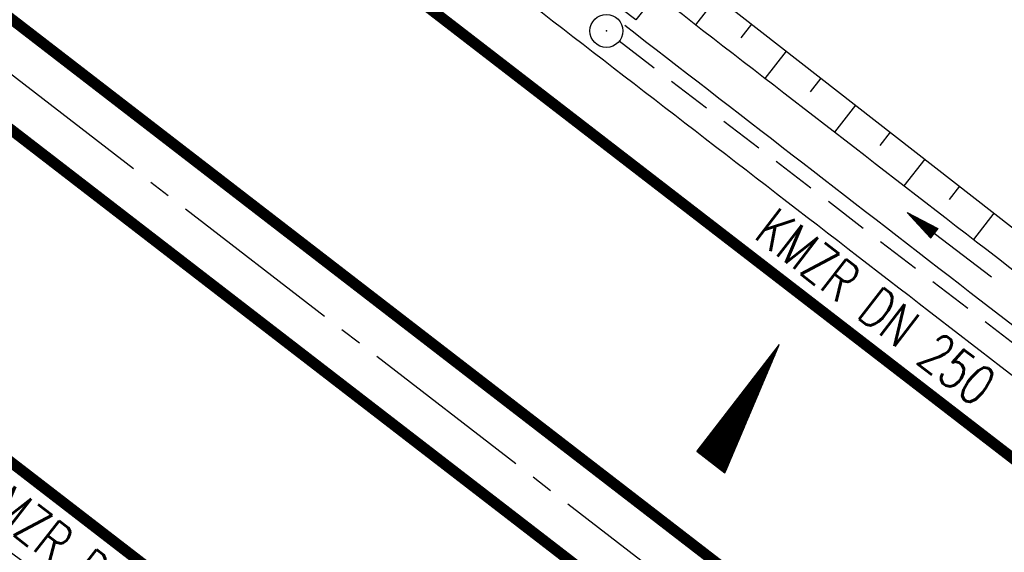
# Model space of a CAD drawing. Extents: x 448150 to 449332, y 437108 to 438384.
# Tile 138 of 172: x 448972 to 449017, y 437506 to 437530. Entities that reach past the tile are written whole.
import ezdxf
from ezdxf.enums import TextEntityAlignment as Align

# ---------------------------------------------------------------- set-up
doc = ezdxf.new("R2010")
doc.units = 0
doc.header["$LTSCALE"] = 2
doc.header["$MEASUREMENT"] = 0
for name, pattern in [('ACHSE', [5.5, 4, -0.5, 0.5, -0.5]), ('AUSGEZOGEN', [0]), ('GESTRICH-X2', [1.5, 1, -0.5])]:
    doc.linetypes.add(name, pattern=pattern)
doc.layers.get('0').update_dxf_attribs({"linetype": 'AUSGEZOGEN'})
for name, color, linetype in [('ACHSETOP', 250, 'ACHSE'), ('BOESCHG', 250, 'AUSGEZOGEN'), ('FBRTOP', 250, 'AUSGEZOGEN'), ('GEF', 1, 'AUSGEZOGEN'), ('KANAL', 7, 'GESTRICH-X2'), ('MULDE', 250, 'AUSGEZOGEN'), ('PFEIL', 7, 'CONTINUOUS'), ('SCHLITZRINNE', 200, 'AUSGEZOGEN'), ('SCHSYMBOL', 200, 'AUSGEZOGEN'), ('STRASSE', 250, 'AUSGEZOGEN'), ('TEXTO', 4, 'CONTINUOUS')]:
    doc.layers.add(name, color=color, linetype=linetype)
doc.styles.add('ROMANS', font='romans.shx', dxfattribs={"width": 0.8})

# ---------------------------------------------------------------- blocks, each defined once
blk = doc.blocks.new('GST')
at = {"color": 0}
blk.add_circle((0, 0), 0.75, dxfattribs=at)
blk.add_point((0, 0), dxfattribs=at)
blk = doc.blocks.new('13')
blk.add_lwpolyline([(0.755, 1.218), (-0.748, 1.218), (-0.748, 1.801), (0.755, 1.801)], close=True)
at = {"rotation": 180}
blk.add_blockref('GST', (0, 0), dxfattribs=at)
blk = doc.blocks.new('PFEIL2')
at = {"color": 0}
for p, q in [((0.88, 0.002), (-2.401, -0.012)), ((0.881, -0.271), (0.879, 0.276)), ((0.879, 0.276), (2.429, 0.009)), ((0.911, 0.27), (0.879, 0.265)), ((0.965, 0.261), (0.879, 0.246)), ((1.019, 0.252), (0.879, 0.228)), ((1.073, 0.242), (0.879, 0.209)), ((1.127, 0.233), (0.879, 0.191)), ((1.181, 0.224), (0.879, 0.172)), ((1.235, 0.214), (0.879, 0.154)), ((1.289, 0.205), (0.879, 0.135)), ((1.343, 0.196), (0.879, 0.117)), ((1.397, 0.187), (0.879, 0.098)), ((1.451, 0.177), (0.879, 0.08)), ((1.505, 0.168), (0.879, 0.061)), ((1.559, 0.159), (0.88, 0.043)), ((1.613, 0.149), (0.88, 0.024)), ((1.668, 0.14), (0.88, 0.006)), ((1.722, 0.131), (0.88, -0.013)), ((1.776, 0.121), (0.88, -0.031)), ((1.83, 0.112), (0.88, -0.05)), ((1.884, 0.103), (0.88, -0.068)), ((1.938, 0.094), (0.88, -0.087)), ((1.992, 0.084), (0.88, -0.105)), ((2.046, 0.075), (0.88, -0.124)), ((2.1, 0.066), (0.88, -0.142)), ((2.154, 0.056), (0.88, -0.161)), ((2.208, 0.047), (0.88, -0.179)), ((2.262, 0.038), (0.881, -0.198)), ((2.316, 0.029), (0.881, -0.216)), ((2.37, 0.019), (0.881, -0.235)), ((2.424, 0.01), (0.881, -0.253)), ((2.429, 0.009), (0.881, -0.271))]:
    blk.add_line(p, q, dxfattribs=at)
blk = doc.blocks.new('*X13')
at = {"color": 0}
for p, q in [((725.827, 193.844), (727.436, 195.453)), ((725.827, 193.853), (727.427, 195.453)), ((725.827, 193.861), (727.418, 195.453)), ((725.827, 193.87), (727.409, 195.453)), ((725.827, 193.879), (727.401, 195.453)), ((725.827, 193.888), (727.392, 195.453)), ((725.827, 193.897), (727.383, 195.453)), ((725.827, 193.906), (727.374, 195.453)), ((725.827, 193.914), (727.365, 195.453)), ((725.827, 193.923), (727.356, 195.453)), ((725.827, 193.932), (727.347, 195.453)), ((725.827, 193.941), (727.339, 195.453)), ((725.827, 193.95), (727.33, 195.453)), ((725.827, 193.959), (727.321, 195.453)), ((725.827, 193.967), (727.312, 195.453)), ((725.827, 193.976), (727.303, 195.453)), ((725.827, 193.985), (727.294, 195.453)), ((725.827, 193.994), (727.286, 195.453)), ((725.827, 194.003), (727.277, 195.453)), ((725.827, 194.012), (727.268, 195.453)), ((725.827, 194.02), (727.259, 195.453)), ((725.827, 194.029), (727.25, 195.453)), ((725.827, 194.038), (727.241, 195.453)), ((725.827, 194.047), (727.233, 195.453)), ((725.827, 194.056), (727.224, 195.453)), ((725.827, 194.065), (727.215, 195.453)), ((725.827, 194.073), (727.206, 195.453)), ((725.827, 194.082), (727.197, 195.453)), ((725.827, 194.091), (727.188, 195.453)), ((725.827, 194.1), (727.18, 195.453)), ((725.827, 194.109), (727.171, 195.453)), ((725.827, 194.118), (727.162, 195.453)), ((725.827, 194.127), (727.153, 195.453)), ((725.827, 194.135), (727.144, 195.453)), ((725.827, 194.144), (727.135, 195.453)), ((725.827, 194.153), (727.127, 195.453)), ((725.827, 194.162), (727.118, 195.453)), ((725.827, 194.171), (727.109, 195.453)), ((725.827, 194.18), (727.1, 195.453)), ((725.827, 194.188), (727.091, 195.453)), ((725.827, 194.197), (727.082, 195.453)), ((725.827, 194.206), (727.073, 195.453)), ((725.827, 194.215), (727.065, 195.453)), ((725.827, 194.224), (727.056, 195.453)), ((725.827, 194.233), (727.047, 195.453)), ((725.827, 194.241), (727.038, 195.453)), ((725.827, 194.25), (727.029, 195.453)), ((725.827, 194.259), (727.02, 195.453)), ((725.827, 194.268), (727.012, 195.453)), ((725.827, 194.277), (727.003, 195.453)), ((725.827, 194.286), (726.994, 195.453)), ((725.827, 194.294), (726.985, 195.453)), ((725.827, 194.303), (726.976, 195.453)), ((725.827, 194.312), (726.967, 195.453)), ((725.827, 194.321), (726.959, 195.453)), ((725.827, 194.33), (726.95, 195.453)), ((725.827, 194.339), (726.941, 195.453)), ((725.827, 194.348), (726.932, 195.453)), ((725.827, 194.356), (726.923, 195.453)), ((725.827, 194.365), (726.914, 195.453)), ((725.827, 194.374), (726.906, 195.453)), ((725.827, 194.383), (726.897, 195.453)), ((725.827, 194.392), (726.888, 195.453)), ((725.827, 194.401), (726.879, 195.453)), ((725.827, 194.409), (726.87, 195.453)), ((725.827, 194.418), (726.861, 195.453)), ((725.827, 194.427), (726.853, 195.453)), ((725.827, 194.436), (726.844, 195.453)), ((725.827, 194.445), (726.835, 195.453)), ((725.827, 194.454), (726.826, 195.453)), ((725.827, 194.462), (726.817, 195.453)), ((725.827, 194.471), (726.808, 195.453)), ((725.827, 194.48), (726.799, 195.453)), ((725.827, 194.489), (726.791, 195.453)), ((725.827, 194.498), (726.782, 195.453)), ((725.827, 194.507), (726.773, 195.453)), ((725.827, 194.515), (726.764, 195.453)), ((725.827, 194.524), (726.755, 195.453)), ((725.827, 194.533), (726.746, 195.453)), ((725.827, 194.542), (726.738, 195.453)), ((725.827, 194.551), (726.729, 195.453)), ((725.827, 194.56), (726.72, 195.453)), ((725.827, 194.568), (726.711, 195.453)), ((725.827, 194.577), (726.702, 195.453)), ((725.827, 194.586), (726.693, 195.453)), ((725.827, 194.595), (726.685, 195.453)), ((725.827, 194.604), (726.676, 195.453)), ((725.827, 194.613), (726.667, 195.453)), ((725.827, 194.622), (726.658, 195.453)), ((725.827, 194.63), (726.649, 195.453)), ((725.827, 194.639), (726.64, 195.453)), ((725.827, 194.648), (726.632, 195.453)), ((725.827, 194.657), (726.623, 195.453)), ((725.827, 194.666), (726.614, 195.453)), ((725.827, 194.675), (726.605, 195.453)), ((725.827, 194.683), (726.596, 195.453)), ((725.827, 194.692), (726.587, 195.453)), ((725.827, 194.701), (726.579, 195.453)), ((725.827, 194.71), (726.57, 195.453)), ((725.827, 194.719), (726.561, 195.453)), ((725.827, 194.728), (726.552, 195.453)), ((725.827, 194.736), (726.543, 195.453)), ((725.827, 194.745), (726.534, 195.453)), ((725.827, 194.754), (726.525, 195.453)), ((725.827, 194.763), (726.517, 195.453)), ((725.827, 194.772), (726.508, 195.453)), ((725.827, 194.781), (726.499, 195.453)), ((725.827, 194.789), (726.49, 195.453)), ((725.827, 194.798), (726.481, 195.453)), ((725.827, 194.807), (726.472, 195.453)), ((725.827, 194.816), (726.464, 195.453)), ((725.827, 194.825), (726.455, 195.453)), ((725.827, 194.834), (726.446, 195.453)), ((725.827, 194.842), (726.437, 195.453)), ((725.827, 194.851), (726.428, 195.453)), ((725.827, 194.86), (726.419, 195.453)), ((725.827, 194.869), (726.411, 195.453)), ((725.827, 194.878), (726.402, 195.453)), ((725.827, 194.887), (726.393, 195.453)), ((725.827, 194.896), (726.384, 195.453)), ((725.827, 194.904), (726.375, 195.453)), ((725.827, 194.913), (726.366, 195.453)), ((725.827, 194.922), (726.358, 195.453)), ((725.827, 194.931), (726.349, 195.453)), ((725.827, 194.94), (726.34, 195.453)), ((725.827, 194.949), (726.331, 195.453)), ((725.827, 194.957), (726.322, 195.453)), ((725.827, 194.966), (726.313, 195.453)), ((725.827, 194.975), (726.305, 195.453)), ((725.827, 194.984), (726.296, 195.453)), ((725.827, 194.993), (726.287, 195.453)), ((725.827, 195.002), (726.278, 195.453)), ((725.827, 195.01), (726.269, 195.453)), ((725.827, 195.019), (726.26, 195.453)), ((725.827, 195.028), (726.251, 195.453)), ((725.827, 195.037), (726.243, 195.453)), ((725.827, 195.046), (726.234, 195.453)), ((725.827, 195.055), (726.225, 195.453)), ((725.827, 195.063), (726.216, 195.453)), ((725.827, 195.072), (726.207, 195.453)), ((725.827, 195.081), (726.198, 195.453)), ((725.827, 195.09), (726.19, 195.453)), ((725.827, 195.099), (726.181, 195.453)), ((725.827, 195.108), (726.172, 195.453)), ((725.827, 195.116), (726.163, 195.453)), ((725.827, 195.125), (726.154, 195.453)), ((725.827, 195.134), (726.145, 195.453)), ((725.827, 195.143), (726.137, 195.453)), ((725.827, 195.152), (726.128, 195.453)), ((725.827, 195.161), (726.119, 195.453)), ((725.827, 195.17), (726.11, 195.453)), ((725.827, 195.178), (726.101, 195.453)), ((725.827, 195.187), (726.092, 195.453)), ((725.827, 195.196), (726.084, 195.453)), ((725.827, 195.205), (726.075, 195.453)), ((725.827, 195.214), (726.066, 195.453)), ((725.827, 195.223), (726.057, 195.453)), ((725.827, 195.231), (726.048, 195.453)), ((725.827, 195.24), (726.039, 195.453)), ((725.827, 195.249), (726.031, 195.453)), ((725.827, 195.258), (726.022, 195.453)), ((725.827, 195.267), (726.013, 195.453)), ((725.827, 195.276), (726.004, 195.453)), ((725.827, 195.284), (725.995, 195.453)), ((725.827, 195.293), (725.986, 195.453)), ((725.827, 195.302), (725.977, 195.453)), ((725.827, 195.311), (725.969, 195.453)), ((725.827, 195.32), (725.96, 195.453)), ((725.827, 195.329), (725.951, 195.453)), ((725.827, 195.337), (725.942, 195.453)), ((725.827, 195.346), (725.933, 195.453)), ((725.827, 195.355), (725.924, 195.453)), ((725.827, 195.364), (725.916, 195.453)), ((725.827, 195.373), (725.907, 195.453)), ((725.827, 195.382), (725.898, 195.453)), ((725.827, 195.39), (725.889, 195.453)), ((725.827, 195.399), (725.88, 195.453)), ((725.827, 195.408), (725.871, 195.453)), ((725.827, 195.417), (725.863, 195.453)), ((725.827, 195.426), (725.854, 195.453)), ((725.827, 195.435), (725.845, 195.453)), ((725.827, 195.444), (725.836, 195.453)), ((725.827, 193.826), (727.433, 195.433)), ((725.827, 193.817), (727.43, 195.421)), ((725.827, 193.808), (727.427, 195.409)), ((725.827, 193.799), (727.424, 195.397)), ((725.827, 193.791), (727.421, 195.385)), ((725.827, 193.782), (727.418, 195.373)), ((725.827, 193.773), (727.414, 195.361)), ((725.827, 193.764), (727.411, 195.349)), ((725.827, 193.755), (727.408, 195.337)), ((725.827, 193.746), (727.405, 195.325)), ((725.827, 193.738), (727.402, 195.313)), ((725.827, 193.729), (727.399, 195.301)), ((725.827, 193.72), (727.395, 195.289)), ((725.827, 193.711), (727.392, 195.277)), ((725.827, 193.702), (727.389, 195.265)), ((725.827, 193.693), (727.386, 195.253)), ((725.827, 193.685), (727.383, 195.241)), ((725.827, 193.676), (727.38, 195.229)), ((725.827, 193.667), (727.377, 195.217)), ((725.827, 193.658), (727.373, 195.205)), ((725.827, 193.649), (727.37, 195.193)), ((725.827, 193.64), (727.367, 195.181)), ((725.827, 193.632), (727.364, 195.169)), ((725.827, 193.623), (727.361, 195.157)), ((725.827, 193.614), (727.358, 195.145)), ((725.827, 193.605), (727.354, 195.133)), ((725.827, 193.596), (727.351, 195.121)), ((725.827, 193.587), (727.348, 195.109)), ((725.827, 193.579), (727.345, 195.097)), ((725.827, 193.57), (727.342, 195.085)), ((725.827, 193.561), (727.339, 195.073)), ((725.827, 193.552), (727.336, 195.061)), ((725.827, 193.543), (727.332, 195.049)), ((725.827, 193.534), (727.329, 195.037)), ((725.827, 193.525), (727.326, 195.025)), ((725.827, 193.517), (727.323, 195.013)), ((725.827, 193.508), (727.32, 195.001)), ((725.827, 193.499), (727.317, 194.989)), ((725.827, 193.49), (727.313, 194.977)), ((725.827, 193.481), (727.31, 194.965)), ((725.827, 193.472), (727.307, 194.953)), ((725.827, 193.464), (727.304, 194.941)), ((725.827, 193.455), (727.301, 194.929)), ((725.827, 193.446), (727.298, 194.917)), ((725.827, 193.437), (727.295, 194.905)), ((725.827, 193.428), (727.291, 194.893)), ((725.827, 193.419), (727.288, 194.881)), ((725.827, 193.411), (727.285, 194.869)), ((725.827, 193.402), (727.282, 194.857)), ((725.827, 193.393), (727.279, 194.845)), ((725.827, 193.384), (727.276, 194.833)), ((725.827, 193.375), (727.272, 194.821)), ((725.827, 193.366), (727.269, 194.809)), ((725.827, 193.358), (727.266, 194.797)), ((725.827, 193.349), (727.263, 194.785)), ((725.827, 193.34), (727.26, 194.773)), ((725.827, 193.331), (727.257, 194.761)), ((725.827, 193.322), (727.254, 194.749)), ((725.827, 193.313), (727.25, 194.737)), ((725.827, 193.305), (727.247, 194.725)), ((725.827, 193.296), (727.244, 194.713)), ((725.827, 193.287), (727.241, 194.701)), ((725.827, 193.278), (727.238, 194.689)), ((725.827, 193.269), (727.235, 194.677)), ((725.827, 193.26), (727.231, 194.665)), ((725.827, 193.251), (727.228, 194.653)), ((725.827, 193.243), (727.225, 194.641)), ((725.827, 193.234), (727.222, 194.629)), ((725.827, 193.225), (727.219, 194.617)), ((725.827, 193.216), (727.216, 194.605)), ((725.827, 193.207), (727.213, 194.593)), ((725.827, 193.198), (727.209, 194.581)), ((725.827, 193.19), (727.206, 194.569)), ((725.827, 193.181), (727.203, 194.557)), ((725.827, 193.172), (727.2, 194.545)), ((725.827, 193.163), (727.197, 194.533)), ((725.827, 193.154), (727.194, 194.521)), ((725.827, 193.145), (727.19, 194.509)), ((725.827, 193.137), (727.187, 194.497)), ((725.827, 193.128), (727.184, 194.485)), ((725.827, 193.119), (727.181, 194.473)), ((725.827, 193.11), (727.178, 194.461)), ((725.827, 193.101), (727.175, 194.449)), ((725.827, 193.092), (727.172, 194.437)), ((725.827, 193.084), (727.168, 194.425)), ((725.827, 193.075), (727.165, 194.413)), ((725.827, 193.066), (727.162, 194.401)), ((725.827, 193.057), (727.159, 194.389)), ((725.827, 193.048), (727.156, 194.377)), ((725.827, 193.039), (727.153, 194.365)), ((725.827, 193.031), (727.149, 194.353)), ((725.827, 193.022), (727.146, 194.341)), ((725.827, 193.013), (727.143, 194.329)), ((725.827, 193.004), (727.14, 194.317)), ((725.827, 192.995), (727.137, 194.305)), ((725.827, 192.986), (727.134, 194.293)), ((725.827, 192.977), (727.131, 194.281)), ((725.827, 192.969), (727.127, 194.269)), ((725.827, 192.96), (727.124, 194.257)), ((725.827, 192.951), (727.121, 194.245)), ((725.827, 192.942), (727.118, 194.233)), ((725.827, 192.933), (727.115, 194.221)), ((725.827, 192.924), (727.112, 194.209)), ((725.827, 192.916), (727.108, 194.197)), ((725.827, 192.907), (727.105, 194.185)), ((725.827, 192.898), (727.102, 194.173)), ((725.827, 192.889), (727.099, 194.161)), ((725.827, 192.88), (727.096, 194.15)), ((725.827, 192.871), (727.093, 194.138)), ((725.827, 192.863), (727.09, 194.126)), ((725.827, 192.854), (727.086, 194.114)), ((725.827, 192.845), (727.083, 194.102)), ((725.827, 192.836), (727.08, 194.09)), ((725.827, 192.827), (727.077, 194.078)), ((725.827, 192.818), (727.074, 194.066)), ((725.827, 192.81), (727.071, 194.054)), ((725.827, 192.801), (727.068, 194.042)), ((725.827, 192.792), (727.064, 194.03)), ((725.827, 192.783), (727.061, 194.018)), ((725.827, 192.774), (727.058, 194.006)), ((725.827, 192.765), (727.055, 193.994)), ((725.827, 192.757), (727.052, 193.982)), ((725.827, 192.748), (727.049, 193.97)), ((725.827, 192.739), (727.045, 193.958)), ((725.827, 192.73), (727.042, 193.946)), ((725.827, 192.721), (727.039, 193.934)), ((725.827, 192.712), (727.036, 193.922)), ((725.827, 192.703), (727.033, 193.91)), ((725.827, 192.695), (727.03, 193.898)), ((725.827, 192.686), (727.027, 193.886)), ((725.827, 192.677), (727.023, 193.874)), ((725.827, 192.668), (727.02, 193.862)), ((725.827, 192.659), (727.017, 193.85)), ((725.827, 192.65), (727.014, 193.838)), ((725.827, 192.642), (727.011, 193.826)), ((725.827, 192.633), (727.008, 193.814)), ((725.827, 192.624), (727.004, 193.802)), ((725.827, 192.615), (727.001, 193.79)), ((725.827, 192.606), (726.998, 193.778)), ((725.827, 192.597), (726.995, 193.766)), ((725.827, 192.589), (726.992, 193.754)), ((725.827, 192.58), (726.989, 193.742)), ((725.827, 192.571), (726.986, 193.73)), ((725.827, 192.562), (726.982, 193.718)), ((725.827, 192.553), (726.979, 193.706)), ((725.827, 192.544), (726.976, 193.694)), ((725.827, 192.536), (726.973, 193.682)), ((725.827, 192.527), (726.97, 193.67)), ((725.827, 192.518), (726.967, 193.658)), ((725.827, 192.509), (726.963, 193.646)), ((725.827, 192.5), (726.96, 193.634)), ((725.827, 192.491), (726.957, 193.622)), ((725.827, 192.483), (726.954, 193.61)), ((725.827, 192.474), (726.951, 193.598)), ((725.827, 192.465), (726.948, 193.586)), ((725.827, 192.456), (726.945, 193.574)), ((725.827, 192.447), (726.941, 193.562)), ((725.827, 192.438), (726.938, 193.55)), ((725.827, 192.429), (726.935, 193.538)), ((725.827, 192.421), (726.932, 193.526)), ((725.827, 192.412), (726.929, 193.514)), ((725.827, 192.403), (726.926, 193.502)), ((725.827, 192.394), (726.922, 193.49)), ((725.827, 192.385), (726.919, 193.478)), ((725.827, 192.376), (726.916, 193.466)), ((725.827, 192.368), (726.913, 193.454)), ((725.827, 192.359), (726.91, 193.442)), ((725.827, 192.35), (726.907, 193.43)), ((725.827, 192.341), (726.904, 193.418)), ((725.827, 192.332), (726.9, 193.406)), ((725.827, 192.323), (726.897, 193.394)), ((725.827, 192.315), (726.894, 193.382)), ((725.827, 192.306), (726.891, 193.37)), ((725.827, 192.297), (726.888, 193.358)), ((725.827, 192.288), (726.885, 193.346)), ((725.827, 192.279), (726.881, 193.334)), ((725.827, 192.27), (726.878, 193.322)), ((725.827, 192.262), (726.875, 193.31)), ((725.827, 192.253), (726.872, 193.298)), ((725.827, 192.244), (726.869, 193.286)), ((725.827, 192.235), (726.866, 193.274)), ((725.827, 192.226), (726.863, 193.262)), ((725.827, 192.217), (726.859, 193.25)), ((725.827, 192.209), (726.856, 193.238)), ((725.827, 192.2), (726.853, 193.226)), ((725.827, 192.191), (726.85, 193.214)), ((725.827, 192.182), (726.847, 193.202)), ((725.827, 192.173), (726.844, 193.19)), ((725.827, 192.164), (726.84, 193.178)), ((725.827, 192.155), (726.837, 193.166)), ((725.827, 192.147), (726.834, 193.154)), ((725.827, 192.138), (726.831, 193.142)), ((725.827, 192.129), (726.828, 193.13)), ((725.827, 192.12), (726.825, 193.118)), ((725.827, 192.111), (726.822, 193.106)), ((725.827, 192.102), (726.818, 193.094)), ((725.827, 192.094), (726.815, 193.082)), ((725.827, 192.085), (726.812, 193.07)), ((725.827, 192.076), (726.809, 193.058)), ((725.827, 192.067), (726.806, 193.046)), ((725.827, 192.058), (726.803, 193.034)), ((725.827, 192.049), (726.799, 193.022)), ((725.827, 192.041), (726.796, 193.01)), ((725.827, 192.032), (726.793, 192.998)), ((725.827, 192.023), (726.79, 192.986)), ((725.827, 192.014), (726.787, 192.974)), ((725.827, 192.005), (726.784, 192.962)), ((725.827, 191.996), (726.781, 192.95)), ((725.827, 191.988), (726.777, 192.938)), ((725.827, 191.979), (726.774, 192.926)), ((725.827, 191.97), (726.771, 192.914)), ((725.827, 191.961), (726.768, 192.902)), ((725.827, 191.952), (726.765, 192.89)), ((725.827, 191.943), (726.762, 192.878)), ((725.827, 191.935), (726.758, 192.866)), ((725.827, 191.926), (726.755, 192.854)), ((725.827, 191.917), (726.752, 192.842)), ((725.827, 191.908), (726.749, 192.83)), ((725.827, 191.899), (726.746, 192.818)), ((725.827, 191.89), (726.743, 192.806)), ((725.827, 191.881), (726.74, 192.794)), ((725.827, 191.873), (726.736, 192.782)), ((725.827, 191.864), (726.733, 192.77)), ((725.827, 191.855), (726.73, 192.758)), ((725.827, 191.846), (726.727, 192.746)), ((725.827, 191.837), (726.724, 192.734)), ((725.827, 191.828), (726.721, 192.722)), ((725.827, 191.82), (726.717, 192.71)), ((725.827, 191.811), (726.714, 192.698)), ((725.827, 191.802), (726.711, 192.686)), ((725.827, 191.793), (726.708, 192.674)), ((725.827, 191.784), (726.705, 192.662)), ((725.827, 191.775), (726.702, 192.65)), ((725.827, 191.767), (726.699, 192.639)), ((725.827, 191.758), (726.695, 192.627)), ((725.827, 191.749), (726.692, 192.615)), ((725.827, 191.74), (726.689, 192.603)), ((725.827, 191.731), (726.686, 192.591)), ((725.827, 191.722), (726.683, 192.579)), ((725.827, 191.714), (726.68, 192.567)), ((725.827, 191.705), (726.677, 192.555)), ((725.827, 191.696), (726.673, 192.543)), ((725.827, 191.687), (726.67, 192.531)), ((725.827, 191.678), (726.667, 192.519)), ((725.827, 191.669), (726.664, 192.507)), ((725.827, 191.66), (726.661, 192.495)), ((725.827, 191.652), (726.658, 192.483)), ((725.827, 191.643), (726.654, 192.471)), ((725.827, 191.634), (726.651, 192.459)), ((725.827, 191.625), (726.648, 192.447)), ((725.827, 191.616), (726.645, 192.435)), ((725.827, 191.607), (726.642, 192.423)), ((725.827, 191.599), (726.639, 192.411)), ((725.827, 191.59), (726.636, 192.399)), ((725.827, 191.581), (726.632, 192.387)), ((725.827, 191.572), (726.629, 192.375)), ((725.827, 191.563), (726.626, 192.363)), ((725.827, 191.554), (726.623, 192.351)), ((725.827, 191.546), (726.62, 192.339)), ((725.827, 191.537), (726.617, 192.327)), ((725.827, 191.528), (726.613, 192.315)), ((725.827, 191.519), (726.61, 192.303)), ((725.827, 191.51), (726.607, 192.291)), ((725.827, 191.501), (726.604, 192.279)), ((725.827, 191.493), (726.601, 192.267)), ((725.827, 191.484), (726.598, 192.255)), ((725.827, 191.475), (726.595, 192.243)), ((725.827, 191.466), (726.591, 192.231)), ((725.827, 191.457), (726.588, 192.219)), ((725.827, 191.448), (726.585, 192.207)), ((725.827, 191.44), (726.582, 192.195)), ((725.827, 191.431), (726.579, 192.183)), ((725.827, 191.422), (726.576, 192.171)), ((725.827, 191.413), (726.572, 192.159)), ((725.827, 191.404), (726.569, 192.147)), ((725.827, 191.395), (726.566, 192.135)), ((725.827, 191.386), (726.563, 192.123)), ((725.827, 191.378), (726.56, 192.111)), ((725.827, 191.369), (726.557, 192.099)), ((725.827, 191.36), (726.554, 192.087)), ((725.827, 191.351), (726.55, 192.075)), ((725.827, 191.342), (726.547, 192.063)), ((725.827, 191.333), (726.544, 192.051)), ((725.827, 191.325), (726.541, 192.039)), ((725.827, 191.316), (726.538, 192.027)), ((725.827, 191.307), (726.535, 192.015)), ((725.827, 191.298), (726.531, 192.003)), ((725.827, 191.289), (726.528, 191.991)), ((725.827, 191.28), (726.525, 191.979)), ((725.827, 191.272), (726.522, 191.967)), ((725.827, 191.263), (726.519, 191.955)), ((725.827, 191.254), (726.516, 191.943)), ((725.827, 191.245), (726.513, 191.931)), ((725.827, 191.236), (726.509, 191.919)), ((725.827, 191.227), (726.506, 191.907)), ((725.827, 191.219), (726.503, 191.895)), ((725.827, 191.21), (726.5, 191.883)), ((725.827, 191.201), (726.497, 191.871)), ((725.827, 191.192), (726.494, 191.859)), ((725.827, 191.183), (726.49, 191.847)), ((725.827, 191.174), (726.487, 191.835)), ((725.827, 191.166), (726.484, 191.823)), ((725.827, 191.157), (726.481, 191.811)), ((725.827, 191.148), (726.478, 191.799)), ((725.827, 191.139), (726.475, 191.787)), ((725.827, 191.13), (726.472, 191.775)), ((725.827, 191.121), (726.468, 191.763)), ((725.827, 191.112), (726.465, 191.751)), ((725.827, 191.104), (726.462, 191.739)), ((725.827, 191.095), (726.459, 191.727)), ((725.827, 191.086), (726.456, 191.715)), ((725.827, 191.077), (726.453, 191.703)), ((725.827, 191.068), (726.449, 191.691)), ((725.827, 191.059), (726.446, 191.679)), ((725.827, 191.051), (726.443, 191.667)), ((725.827, 191.042), (726.44, 191.655)), ((725.827, 191.033), (726.437, 191.643)), ((725.827, 191.024), (726.434, 191.631)), ((725.827, 191.015), (726.431, 191.619)), ((725.827, 191.006), (726.427, 191.607)), ((725.827, 190.998), (726.424, 191.595)), ((725.827, 190.989), (726.421, 191.583)), ((725.827, 190.98), (726.418, 191.571)), ((725.827, 190.971), (726.415, 191.559)), ((725.827, 190.962), (726.412, 191.547)), ((725.827, 190.953), (726.408, 191.535)), ((725.827, 190.945), (726.405, 191.523)), ((725.827, 190.936), (726.402, 191.511)), ((725.827, 190.927), (726.399, 191.499)), ((725.827, 190.918), (726.396, 191.487)), ((725.827, 190.909), (726.393, 191.475)), ((725.827, 190.9), (726.39, 191.463)), ((725.827, 190.892), (726.386, 191.451)), ((725.827, 190.883), (726.383, 191.439)), ((725.827, 190.874), (726.38, 191.427)), ((725.827, 190.865), (726.377, 191.415)), ((725.827, 190.856), (726.374, 191.403)), ((725.827, 190.847), (726.371, 191.391)), ((725.827, 190.838), (726.367, 191.379)), ((725.827, 190.83), (726.364, 191.367)), ((725.827, 190.821), (726.361, 191.355)), ((725.827, 190.812), (726.358, 191.343)), ((725.827, 190.803), (726.355, 191.331)), ((725.827, 190.794), (726.352, 191.319)), ((725.827, 190.785), (726.349, 191.307)), ((725.827, 190.777), (726.345, 191.295)), ((725.827, 190.768), (726.342, 191.283)), ((725.827, 190.759), (726.339, 191.271)), ((725.827, 190.75), (726.336, 191.259)), ((725.827, 190.741), (726.333, 191.247)), ((725.827, 190.732), (726.33, 191.235)), ((725.827, 190.724), (726.326, 191.223)), ((725.827, 190.715), (726.323, 191.211)), ((725.827, 190.706), (726.32, 191.199)), ((725.827, 190.697), (726.317, 191.187)), ((725.827, 190.688), (726.314, 191.175)), ((725.827, 190.679), (726.311, 191.163)), ((725.827, 190.671), (726.308, 191.151)), ((725.827, 190.662), (726.304, 191.139)), ((725.827, 190.653), (726.301, 191.128)), ((725.827, 190.644), (726.298, 191.116)), ((725.827, 190.635), (726.295, 191.104)), ((725.827, 190.626), (726.292, 191.092)), ((725.827, 190.618), (726.289, 191.08)), ((725.827, 190.609), (726.286, 191.068)), ((725.827, 190.6), (726.282, 191.056)), ((725.827, 190.591), (726.279, 191.044)), ((725.827, 190.582), (726.276, 191.032)), ((725.827, 190.573), (726.273, 191.02)), ((725.827, 190.564), (726.27, 191.008)), ((725.827, 190.556), (726.267, 190.996)), ((725.827, 190.547), (726.263, 190.984)), ((725.827, 190.538), (726.26, 190.972)), ((725.827, 190.529), (726.257, 190.96)), ((725.827, 190.52), (726.254, 190.948)), ((725.827, 190.511), (726.251, 190.936)), ((725.827, 190.503), (726.248, 190.924)), ((725.827, 190.494), (726.245, 190.912)), ((725.827, 190.485), (726.241, 190.9)), ((725.827, 190.476), (726.238, 190.888)), ((725.827, 190.467), (726.235, 190.876)), ((725.827, 190.458), (726.232, 190.864)), ((725.827, 190.45), (726.229, 190.852)), ((725.827, 190.441), (726.226, 190.84)), ((725.827, 190.432), (726.222, 190.828)), ((725.827, 190.423), (726.219, 190.816)), ((725.827, 190.414), (726.216, 190.804)), ((725.827, 190.405), (726.213, 190.792)), ((725.827, 190.397), (726.21, 190.78)), ((725.827, 190.388), (726.207, 190.768)), ((725.827, 190.379), (726.204, 190.756)), ((725.827, 190.37), (726.2, 190.744)), ((725.827, 190.361), (726.197, 190.732)), ((725.827, 190.352), (726.194, 190.72)), ((725.827, 190.344), (726.191, 190.708)), ((725.827, 190.335), (726.188, 190.696)), ((725.827, 190.326), (726.185, 190.684)), ((725.827, 190.317), (726.181, 190.672)), ((725.827, 190.308), (726.178, 190.66)), ((725.827, 190.299), (726.175, 190.648)), ((725.827, 190.29), (726.172, 190.636)), ((725.827, 190.282), (726.169, 190.624)), ((725.827, 190.273), (726.166, 190.612)), ((725.827, 190.264), (726.163, 190.6)), ((725.827, 190.255), (726.159, 190.588)), ((725.827, 190.246), (726.156, 190.576)), ((725.827, 190.237), (726.153, 190.564)), ((725.827, 190.229), (726.15, 190.552)), ((725.827, 190.22), (726.147, 190.54)), ((725.827, 190.211), (726.144, 190.528)), ((725.827, 190.202), (726.14, 190.516)), ((725.827, 190.193), (726.137, 190.504)), ((725.827, 190.184), (726.134, 190.492)), ((725.827, 190.176), (726.131, 190.48)), ((725.827, 190.167), (726.128, 190.468)), ((725.827, 190.158), (726.125, 190.456)), ((725.827, 190.149), (726.122, 190.444)), ((725.827, 190.14), (726.118, 190.432)), ((725.827, 190.131), (726.115, 190.42)), ((725.827, 190.123), (726.112, 190.408)), ((725.827, 190.114), (726.109, 190.396)), ((725.827, 190.105), (726.106, 190.384)), ((725.827, 190.096), (726.103, 190.372)), ((725.827, 190.087), (726.099, 190.36)), ((725.827, 190.078), (726.096, 190.348)), ((725.827, 190.07), (726.093, 190.336)), ((725.827, 190.061), (726.09, 190.324)), ((725.827, 190.052), (726.087, 190.312)), ((725.827, 190.043), (726.084, 190.3)), ((725.827, 190.034), (726.081, 190.288)), ((725.827, 190.025), (726.077, 190.276)), ((725.827, 190.016), (726.074, 190.264)), ((725.827, 190.008), (726.071, 190.252)), ((725.827, 189.999), (726.068, 190.24)), ((725.827, 189.99), (726.065, 190.228)), ((725.827, 189.981), (726.062, 190.216)), ((725.827, 189.972), (726.058, 190.204)), ((725.827, 189.963), (726.055, 190.192)), ((725.827, 189.955), (726.052, 190.18)), ((725.827, 189.946), (726.049, 190.168)), ((725.827, 189.937), (726.046, 190.156)), ((725.827, 189.928), (726.043, 190.144)), ((725.827, 189.919), (726.04, 190.132)), ((725.827, 189.91), (726.036, 190.12)), ((725.827, 189.902), (726.033, 190.108)), ((725.827, 189.893), (726.03, 190.096)), ((725.827, 189.884), (726.027, 190.084)), ((725.827, 189.875), (726.024, 190.072)), ((725.827, 189.866), (726.021, 190.06)), ((725.827, 189.857), (726.017, 190.048)), ((725.827, 189.849), (726.014, 190.036)), ((725.827, 189.84), (726.011, 190.024)), ((725.827, 189.831), (726.008, 190.012)), ((725.827, 189.822), (726.005, 190)), ((725.827, 189.813), (726.002, 189.988)), ((725.827, 189.804), (725.999, 189.976)), ((725.827, 189.796), (725.995, 189.964)), ((725.827, 189.787), (725.992, 189.952)), ((725.827, 189.778), (725.989, 189.94)), ((725.827, 189.769), (725.986, 189.928)), ((725.827, 189.76), (725.983, 189.916)), ((725.827, 189.751), (725.98, 189.904)), ((725.827, 189.742), (725.976, 189.892)), ((725.827, 189.734), (725.973, 189.88)), ((725.827, 189.725), (725.97, 189.868)), ((725.827, 189.716), (725.967, 189.856)), ((725.827, 189.707), (725.964, 189.844)), ((725.827, 189.698), (725.961, 189.832)), ((725.827, 189.689), (725.958, 189.82)), ((725.827, 189.681), (725.954, 189.808)), ((725.827, 189.672), (725.951, 189.796)), ((725.827, 189.663), (725.948, 189.784)), ((725.827, 189.654), (725.945, 189.772)), ((725.827, 189.645), (725.942, 189.76)), ((725.827, 189.636), (725.939, 189.748)), ((725.827, 189.628), (725.935, 189.736)), ((725.827, 189.619), (725.932, 189.724)), ((725.827, 189.61), (725.929, 189.712)), ((725.827, 189.601), (725.926, 189.7)), ((725.827, 189.592), (725.923, 189.688)), ((725.827, 189.583), (725.92, 189.676)), ((725.827, 189.575), (725.917, 189.664)), ((725.827, 189.566), (725.913, 189.652)), ((725.827, 189.557), (725.91, 189.64)), ((725.827, 189.548), (725.907, 189.628)), ((725.827, 189.539), (725.904, 189.616)), ((725.827, 189.53), (725.901, 189.605)), ((725.827, 189.521), (725.898, 189.593)), ((725.827, 189.513), (725.895, 189.581)), ((725.827, 189.504), (725.891, 189.569)), ((725.827, 189.495), (725.888, 189.557)), ((725.827, 189.486), (725.885, 189.545)), ((725.827, 189.477), (725.882, 189.533)), ((725.827, 189.468), (725.879, 189.521)), ((725.827, 189.46), (725.876, 189.509)), ((725.827, 189.451), (725.872, 189.497)), ((725.827, 189.442), (725.869, 189.485)), ((725.827, 189.433), (725.866, 189.473)), ((725.827, 189.424), (725.863, 189.461)), ((725.827, 189.415), (725.86, 189.449)), ((725.827, 189.407), (725.857, 189.437)), ((725.827, 189.398), (725.854, 189.425)), ((725.827, 189.389), (725.85, 189.413)), ((725.827, 189.38), (725.847, 189.401)), ((725.827, 189.371), (725.844, 189.389)), ((725.827, 189.362), (725.841, 189.377)), ((725.827, 189.354), (725.838, 189.365)), ((725.827, 189.345), (725.835, 189.353)), ((725.827, 189.336), (725.831, 189.341))]:
    blk.add_line(p, q, dxfattribs=at)
blk = doc.blocks.new('GEF')
at = {"color": 0}
for p, q in [((0.01, 0.018), (0.01, 6.148)), ((1.622, 6.148), (0.01, 0.018)), ((0.01, 6.148), (1.622, 6.148))]:
    blk.add_line(p, q, dxfattribs=at)
blk.add_blockref('*X13', (-725.817, -189.305), dxfattribs=at)

msp = doc.modelspace()

# ---------------------------------------------------------------- hatches: boundary and pattern name
at = {"layer": 'SCHLITZRINNE'}
h = msp.add_hatch(dxfattribs=at)
h.set_pattern_fill('_USER', color=256, scale=1.5, angle=45, style=0, pattern_type=0)
h.set_pattern_definition([(0.19809, (448696.2442, 437758.0261), (-0.005186, 1.499991), [])])
edge = h.paths.add_edge_path()
edge.add_arc((450103.943, 439168.643), 1992.851, 225.253931, 225.326505)
edge.add_arc((450104.379, 439169.084), 1993.471, 225.326505, 225.685513)
edge.add_arc((450114.112, 439179.052), 2007.404, 225.685514, 226.043274)
edge.add_arc((450116.374, 439181.397), 2010.661, 226.043274, 226.400342)
edge.add_arc((450108.345, 439172.967), 1999.019, 226.400342, 226.758448)
edge.add_arc((450107.359, 439171.918), 1997.58, 226.758448, 227.116898)
edge.add_arc((450114.22, 439179.306), 2007.663, 227.116898, 227.474446)
edge.add_arc((450112.044, 439176.933), 2004.443, 227.474446, 227.83238)
edge.add_arc((450107.824, 439172.273), 1998.156, 227.83238, 228.190877)
edge.add_arc((450107.663, 439172.094), 1997.915, 228.190877, 228.549748)
edge.add_arc((450107.034, 439171.381), 1996.965, 228.549748, 228.908704)
edge.add_arc((450111.572, 439176.585), 2003.869, 228.908704, 229.265964)
edge.add_arc((450119.093, 439185.318), 2015.394, 229.265964, 229.6222)
edge.add_arc((450115.134, 439180.663), 2009.284, 229.6222, 229.979919)
edge.add_arc((450101.808, 439164.793), 1988.56, 229.979919, 230.339497)
edge.add_arc((450135.905, 439205.921), 2041.985, 230.339497, 230.699144)
edge.add_arc((450015.788, 439059.171), 1852.343, 230.699144, 231.076753)
edge.add_arc((450440.038, 439584.513), 2527.6, 231.076753, 231.41321)
edge.add_arc((449605.176, 438538.206), 1189.037, 231.413211, 231.903765)
edge.add_arc((451876.599, 441435.451), 4870.53, 231.903765, 232.054115)
edge.add_arc((449764.385, 438726.671), 1435.572, 232.054115, 232.331051)
edge.add_arc((663048.573, 714993.472), 350453.466, 232.33105148, 232.33182369)
edge.add_arc((452105.708, 441751.773), 5260.885, 232.331837, 232.33814)
edge.add_arc((1083717.784, 1260087.558), 1038995.508, 232.338139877, 232.338829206)
edge.add_arc((362297.748, 325361.769), 141749.668, 52.33595822, 52.34101086, ccw=False)
edge.add_arc((130991.073, 25697.409), 520301.522, 52.33458173, 52.33595822, ccw=False)
edge.add_arc((597397.743, 629905.021), 242982.187, 232.33379622, 232.33674373)
edge.add_arc((1091510.304, 1270060.009), 1051651.236, 232.336743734, 232.337424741)
edge.add_arc((63904.407, -61307.138), 630166.935, 52.33651599, 52.337652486, ccw=False)
edge.add_line((448950.678, 437541.271), (448965.933, 437529.496))
edge.add_arc((450103.943, 439168.643), 1993.351, 225.253931, 225.326505)
edge.add_arc((450104.379, 439169.084), 1993.971, 225.326505, 225.633952)
h = msp.add_hatch(dxfattribs=at)
h.set_pattern_fill('_USER', color=256, scale=1.5, angle=45, style=0, pattern_type=0)
h.set_pattern_definition([(1.0848, (448717.7677, 437736.8698), (-0.0283982, 1.4997312), [])])
edge = h.paths.add_edge_path()
edge.add_arc((450104.379, 439169.084), 1993.971, 225.677136, 225.685513)
edge.add_arc((450114.112, 439179.052), 2007.904, 225.685514, 226.043274)
edge.add_arc((450116.374, 439181.397), 2011.161, 226.043274, 226.348764)
edge.add_arc((450103.943, 439168.643), 1992.851, 225.253931, 225.326505)
edge.add_arc((450104.379, 439169.084), 1993.471, 225.326505, 225.685513)
edge.add_arc((450114.112, 439179.052), 2007.404, 225.685514, 226.043274)
edge.add_arc((450116.374, 439181.397), 2010.661, 226.043274, 226.400342)
edge.add_arc((450108.345, 439172.967), 1999.019, 226.400342, 226.758448)
edge.add_arc((450107.359, 439171.918), 1997.58, 226.758448, 227.116898)
edge.add_arc((450114.22, 439179.306), 2007.663, 227.116898, 227.474446)
edge.add_arc((450112.044, 439176.933), 2004.443, 227.474446, 227.83238)
edge.add_arc((450107.824, 439172.273), 1998.156, 227.83238, 228.190877)
edge.add_arc((450107.663, 439172.094), 1997.915, 228.190877, 228.549748)
edge.add_arc((450107.034, 439171.381), 1996.965, 228.549748, 228.908704)
edge.add_arc((450111.572, 439176.585), 2003.869, 228.908704, 229.265964)
edge.add_arc((450119.093, 439185.318), 2015.394, 229.265964, 229.6222)
edge.add_arc((450115.134, 439180.663), 2009.284, 229.6222, 229.979919)
edge.add_arc((450101.808, 439164.793), 1988.56, 229.979919, 230.339497)
edge.add_arc((450135.905, 439205.921), 2041.985, 230.339497, 230.699144)
edge.add_arc((450015.788, 439059.171), 1852.343, 230.699144, 231.076753)
edge.add_arc((450440.038, 439584.513), 2527.6, 231.076753, 231.41321)
edge.add_arc((449605.176, 438538.206), 1189.037, 231.413211, 231.903765)
edge.add_arc((451876.599, 441435.451), 4870.53, 231.903765, 232.054115)
edge.add_arc((449764.385, 438726.671), 1435.572, 232.054115, 232.331051)
edge.add_arc((663048.573, 714993.472), 350453.466, 232.33105148, 232.33182369)
edge.add_arc((452105.708, 441751.773), 5260.885, 232.331837, 232.33814)
edge.add_arc((1083717.784, 1260087.558), 1038995.508, 232.338139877, 232.338829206)
edge.add_arc((362297.748, 325361.769), 141749.668, 52.33595822, 52.34101086, ccw=False)
edge.add_arc((130991.073, 25697.409), 520301.522, 52.33458173, 52.33595822, ccw=False)
edge.add_arc((597397.743, 629905.021), 242982.187, 232.33379622, 232.33674373)
edge.add_arc((1091510.304, 1270060.009), 1051651.236, 232.336743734, 232.337424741)
edge.add_arc((63904.407, -61307.138), 630166.935, 52.33651599, 52.337652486, ccw=False)
edge.add_line((448950.678, 437541.271), (448965.933, 437529.496))
h = msp.add_hatch(dxfattribs=at)
h.set_pattern_fill('_USER', color=256, scale=1.5, angle=45, style=0, pattern_type=0)
h.set_pattern_definition([(1.92282, (448737.9663, 437717.5835), (-0.05033, 1.4991554), [])])
edge = h.paths.add_edge_path()
edge.add_arc((450116.374, 439181.397), 2011.161, 226.391578, 226.400342)
edge.add_arc((450108.345, 439172.967), 1999.519, 226.400342, 226.758448)
edge.add_arc((450107.359, 439171.918), 1998.08, 226.758448, 227.116898)
edge.add_arc((450114.22, 439179.306), 2008.163, 227.116898, 227.474446)
edge.add_arc((450112.044, 439176.933), 2004.943, 227.474446, 227.83238)
edge.add_arc((450107.824, 439172.273), 1998.656, 227.83238, 228.068653)
edge.add_arc((450103.943, 439168.643), 1992.851, 225.253931, 225.326505)
edge.add_arc((450104.379, 439169.084), 1993.471, 225.326505, 225.685513)
edge.add_arc((450114.112, 439179.052), 2007.404, 225.685514, 226.043274)
edge.add_arc((450116.374, 439181.397), 2010.661, 226.043274, 226.400342)
edge.add_arc((450108.345, 439172.967), 1999.019, 226.400342, 226.758448)
edge.add_arc((450107.359, 439171.918), 1997.58, 226.758448, 227.116898)
edge.add_arc((450114.22, 439179.306), 2007.663, 227.116898, 227.474446)
edge.add_arc((450112.044, 439176.933), 2004.443, 227.474446, 227.83238)
edge.add_arc((450107.824, 439172.273), 1998.156, 227.83238, 228.190877)
edge.add_arc((450107.663, 439172.094), 1997.915, 228.190877, 228.549748)
edge.add_arc((450107.034, 439171.381), 1996.965, 228.549748, 228.908704)
edge.add_arc((450111.572, 439176.585), 2003.869, 228.908704, 229.265964)
edge.add_arc((450119.093, 439185.318), 2015.394, 229.265964, 229.6222)
edge.add_arc((450115.134, 439180.663), 2009.284, 229.6222, 229.979919)
edge.add_arc((450101.808, 439164.793), 1988.56, 229.979919, 230.339497)
edge.add_arc((450135.905, 439205.921), 2041.985, 230.339497, 230.699144)
edge.add_arc((450015.788, 439059.171), 1852.343, 230.699144, 231.076753)
edge.add_arc((450440.038, 439584.513), 2527.6, 231.076753, 231.41321)
edge.add_arc((449605.176, 438538.206), 1189.037, 231.413211, 231.903765)
edge.add_arc((451876.599, 441435.451), 4870.53, 231.903765, 232.054115)
edge.add_arc((449764.385, 438726.671), 1435.572, 232.054115, 232.331051)
edge.add_arc((663048.573, 714993.472), 350453.466, 232.33105148, 232.33182369)
edge.add_arc((452105.708, 441751.773), 5260.885, 232.331837, 232.33814)
edge.add_arc((1083717.784, 1260087.558), 1038995.508, 232.338139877, 232.338829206)
edge.add_arc((362297.748, 325361.769), 141749.668, 52.33595822, 52.34101086, ccw=False)
edge.add_arc((130991.073, 25697.409), 520301.522, 52.33458173, 52.33595822, ccw=False)
edge.add_arc((597397.743, 629905.021), 242982.187, 232.33379622, 232.33674373)
edge.add_arc((1091510.304, 1270060.009), 1051651.236, 232.336743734, 232.337424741)
edge.add_arc((63904.407, -61307.138), 630166.935, 52.33651599, 52.337652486, ccw=False)
edge.add_line((448950.678, 437541.271), (448965.933, 437529.496))
h = msp.add_hatch(dxfattribs=at)
h.set_pattern_fill('_USER', color=256, scale=1.5, angle=45, style=0, pattern_type=0)
h.set_pattern_definition([(5.43336, (448830.8072, 437635.437), (-0.142032, 1.4932605), [])])
edge = h.paths.add_edge_path()
edge.add_arc((450115.134, 439180.663), 2009.784, 229.703318, 229.979919)
edge.add_arc((450101.808, 439164.793), 1989.06, 229.979919, 230.339497)
edge.add_arc((450135.905, 439205.921), 2042.485, 230.339497, 230.699144)
edge.add_arc((450015.788, 439059.171), 1852.843, 230.699144, 231.076753)
edge.add_arc((450440.038, 439584.513), 2528.1, 231.076753, 231.211068)
edge.add_arc((450103.943, 439168.643), 1992.851, 225.253931, 225.326505)
edge.add_arc((450104.379, 439169.084), 1993.471, 225.326505, 225.685513)
edge.add_arc((450114.112, 439179.052), 2007.404, 225.685514, 226.043274)
edge.add_arc((450116.374, 439181.397), 2010.661, 226.043274, 226.400342)
edge.add_arc((450108.345, 439172.967), 1999.019, 226.400342, 226.758448)
edge.add_arc((450107.359, 439171.918), 1997.58, 226.758448, 227.116898)
edge.add_arc((450114.22, 439179.306), 2007.663, 227.116898, 227.474446)
edge.add_arc((450112.044, 439176.933), 2004.443, 227.474446, 227.83238)
edge.add_arc((450107.824, 439172.273), 1998.156, 227.83238, 228.190877)
edge.add_arc((450107.663, 439172.094), 1997.915, 228.190877, 228.549748)
edge.add_arc((450107.034, 439171.381), 1996.965, 228.549748, 228.908704)
edge.add_arc((450111.572, 439176.585), 2003.869, 228.908704, 229.265964)
edge.add_arc((450119.093, 439185.318), 2015.394, 229.265964, 229.6222)
edge.add_arc((450115.134, 439180.663), 2009.284, 229.6222, 229.979919)
edge.add_arc((450101.808, 439164.793), 1988.56, 229.979919, 230.339497)
edge.add_arc((450135.905, 439205.921), 2041.985, 230.339497, 230.699144)
edge.add_arc((450015.788, 439059.171), 1852.343, 230.699144, 231.076753)
edge.add_arc((450440.038, 439584.513), 2527.6, 231.076753, 231.41321)
edge.add_arc((449605.176, 438538.206), 1189.037, 231.413211, 231.903765)
edge.add_arc((451876.599, 441435.451), 4870.53, 231.903765, 232.054115)
edge.add_arc((449764.385, 438726.671), 1435.572, 232.054115, 232.331051)
edge.add_arc((663048.573, 714993.472), 350453.466, 232.33105148, 232.33182369)
edge.add_arc((452105.708, 441751.773), 5260.885, 232.331837, 232.33814)
edge.add_arc((1083717.784, 1260087.558), 1038995.508, 232.338139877, 232.338829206)
edge.add_arc((362297.748, 325361.769), 141749.668, 52.33595822, 52.34101086, ccw=False)
edge.add_arc((130991.073, 25697.409), 520301.522, 52.33458173, 52.33595822, ccw=False)
edge.add_arc((597397.743, 629905.021), 242982.187, 232.33379622, 232.33674373)
edge.add_arc((1091510.304, 1270060.009), 1051651.236, 232.336743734, 232.337424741)
edge.add_arc((63904.407, -61307.138), 630166.935, 52.33651599, 52.337652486, ccw=False)
edge.add_line((448950.678, 437541.271), (448965.933, 437529.496))

# ---------------------------------------------------------------- linework, layer by layer
at = {"layer": 'ACHSETOP', "flags": 128}
msp.add_lwpolyline([(448380.241, 438171.899), (448383.346, 438166.505), (448396.089, 438144.997), (448409.099, 438123.649), (448422.375, 438102.466), (448435.915, 438081.45), (448449.717, 438060.605), (448463.778, 438039.935), (448478.096, 438019.441), (448492.67, 437999.129), (448507.496, 437979), (448522.573, 437959.057), (448537.897, 437939.305), (448553.468, 437919.746), (448569.282, 437900.384), (448585.336, 437881.22), (448601.629, 437862.258), (448618.157, 437843.502), (448634.919, 437824.954), (448651.911, 437806.617), (448669.131, 437788.493), (448686.577, 437770.586), (448704.244, 437752.899), (448722.132, 437735.434), (448740.236, 437718.194), (448758.555, 437701.181), (448777.084, 437684.399), (448795.822, 437667.85), (448814.766, 437651.536), (448833.911, 437635.46), (448853.257, 437619.625), (448872.798, 437604.033), (448888.336, 437591.917), (448892.529, 437588.68), (448912.32, 437573.405), (448932.11, 437558.129), (448951.9, 437542.854), (449011.271, 437497.027), (449090.432, 437435.925), (449169.594, 437374.823), (449183.702, 437363.933)], dxfattribs=at)
at = {"layer": 'BOESCHG'}
for p, q in [((449002.673, 437529.99), (449003.654, 437531.247)), ((449004.743, 437529.391), (449005.23, 437530.016)), ((449005.837, 437527.543), (449006.807, 437528.785)), ((449007.901, 437526.937), (449008.383, 437527.554)), ((449009.001, 437525.096), (449009.96, 437526.323)), ((449011.06, 437524.482), (449011.536, 437525.093)), ((449012.165, 437522.648), (449013.113, 437523.862)), ((449014.218, 437522.028), (449014.689, 437522.631)), ((449015.329, 437520.201), (449016.265, 437521.4))]:
    msp.add_line(p, q, dxfattribs=at)
msp.add_lwpolyline([(449013.082, 437571.335, -0.185375), (449019.812, 437520.539, 0.106141)], format="xyb", dxfattribs=at)
at = {"layer": 'BOESCHG', "flags": 128}
msp.add_lwpolyline([(448976.101, 437552.906), (449000.31, 437533.856), (449026.762, 437513.204), (449033.499, 437507.727)], dxfattribs=at)
at = {"layer": 'FBRTOP'}
for points in [[(448922.707, 437586.863, -0.000006), (448932.602, 437579.224, 0.000013), (448942.498, 437571.586, 0.000003), (448952.392, 437563.949, -0.000005), (448962.287, 437556.312, -0.000002), (448991.973, 437533.398, 0.000001), (449021.658, 437510.484, 0), (449059.524, 437481.257, 0), (449100.819, 437449.382, 0.000002), (449140.4, 437418.831, -0.000003), (449179.981, 437388.28, -0.000002), (449197.089, 437375.075, 0.000004)], [(448902.917, 437602.137, 0.000003), (448912.812, 437594.5, -0.000022)], [(448898.757, 437605.348, 0.000003), (448902.464, 437602.487, 0.000028)], [(448953.441, 437519.874, -0.000001), (448971.045, 437506.285, 0.000001), (449000.731, 437483.372, 0), (449038.595, 437454.145, 0), (449079.892, 437422.27, 0.000002), (449119.473, 437391.719, -0.000003), (449159.054, 437361.168, -0.000001), (449170.118, 437352.627, 0.000004)]]:
    msp.add_lwpolyline(points, format="xyb", dxfattribs=at)
at = {"layer": 'FBRTOP', "const_width": 0.5}
for points in [[(448913.542, 437574.988, -0.000006), (448923.437, 437567.35, 0.000013), (448933.332, 437559.712, 0.000003), (448943.227, 437552.075, -0.000005), (448953.122, 437544.437, -0.000002), (448982.808, 437521.524, 0.000001), (449012.493, 437498.61, 0), (449050.358, 437469.383, 0), (449091.654, 437437.508, 0.000002), (449131.235, 437406.957, -0.000003), (449170.816, 437376.406, -0.000001), (449185.277, 437365.244, 0.000004)], [(448920.886, 437584.504, -0.000006), (448930.781, 437576.866, 0.000013), (448940.677, 437569.227, 0.000003), (448950.572, 437561.59, -0.000005), (448960.466, 437553.953, -0.000002), (448990.152, 437531.039), (449019.838, 437508.125), (449057.703, 437478.898), (449098.999, 437447.023, 0.000002), (449138.58, 437416.472, -0.000003), (449178.161, 437385.922, -0.000002), (449194.742, 437373.122, 0.000004)], [(448901.097, 437599.778, 0.000003), (448910.992, 437592.141, -0.000022)], [(448893.751, 437590.263, 0.000003), (448903.647, 437582.626, -0.000022)], [(448896.936, 437602.99, 0.000003), (448900.643, 437600.128, 0.000028)], [(448889.562, 437593.497, 0.000003), (448893.294, 437590.616, 0.000028)], [(448965.933, 437529.496, -0.000001), (448980.363, 437518.357, 0.000001), (449010.049, 437495.444, 0.000001), (449047.914, 437466.217, 0.000001), (449089.21, 437434.342, 0.000002), (449128.791, 437403.791, -0.000003), (449168.372, 437373.24, -0.000001), (449182.127, 437362.622, 0.000004)]]:
    msp.add_lwpolyline(points, format="xyb", dxfattribs=at)
msp.add_lwpolyline([(448682.025, 437755.333), (448694.401, 437742.943), (448712.414, 437725.356), (448730.645, 437707.995), (448749.092, 437690.863), (448767.751, 437673.964), (448786.62, 437657.299), (448805.696, 437640.871), (448824.976, 437624.682), (448844.457, 437608.736), (448864.127, 437593.041), (448879.754, 437580.856), (448883.974, 437577.598), (448903.766, 437562.322), (448923.555, 437547.047), (448943.346, 437531.771), (449002.717, 437485.944), (449081.878, 437424.842), (449161.04, 437363.74), (449172.678, 437354.757)], dxfattribs=at)
at = {"layer": 'KANAL'}
msp.add_line((448999.188, 437529.25), (449028.875, 437506.469), dxfattribs=at)
at = {"layer": 'MULDE'}
for points in [[(449107.415, 437376.841, 0.000009), (449131.747, 437358.942, 0.00096)], [(449106.23, 437375.23, 0.000009), (449130.561, 437357.33, 0.000999)], [(448963.233, 437560.413, -0.001875), (448969.522, 437555.709, -0.004319), (448972.272, 437553.599, -0.000177), (448982.104, 437545.912, 0.000957), (448983.921, 437544.496, 0.000452), (448986.347, 437542.617, -0.000037), (449015.922, 437519.742, -0.000819), (449032.82, 437506.626, -0.000483), (449061.417, 437484.31, -0.000483)], [(448999.432, 437529.969, -0.000019), (449014.698, 437518.16, -0.000703), (449029.194, 437506.914, -0.000483)]]:
    msp.add_lwpolyline(points, format="xyb", dxfattribs=at)
at = {"layer": 'MULDE', "flags": 128}
for points in [[(448954.785, 437518.341, 0.000109), (448956.779, 437516.388, 0.000157), (448958.163, 437515.034, 0.000011), (448959.867, 437513.368, 0.000143), (448959.999, 437513.239, 0.042526), (448965.438, 437508.764, -0.013468), (448983.849, 437495.327, -0.000028), (449008.283, 437476.463, 0.000072), (449017.854, 437469.075, 0.000017), (449056.003, 437439.638, -0.000067), (449065.798, 437432.079, -0.000102), (449082.4, 437419.256, -0.000074), (449105.415, 437401.469, -0.000078), (449116.883, 437392.6, 0.000032), (449144.822, 437370.989, 0.000108), (449145.231, 437370.673, 0.000004), (449155.605, 437362.656, 0.005451), (449157.368, 437361.325, 0.002045), (449162.157, 437357.818, 0.002045)], [(448953.385, 437516.913, 0.000109), (448955.38, 437514.959, 0.000157), (448956.765, 437513.604, 0.000011), (448958.469, 437511.938, 0.000143), (448958.601, 437511.809, 0.042526), (448964.303, 437507.117, -0.013468), (448982.627, 437493.743, -0.000028), (449007.06, 437474.88, 0.000072), (449016.632, 437467.491, 0.000017), (449054.781, 437438.055, -0.000067), (449064.576, 437430.495, -0.000102), (449081.178, 437417.674, -0.000074), (449104.191, 437399.887, -0.000078), (449115.659, 437391.018, 0.000032), (449143.598, 437369.407, 0.000108), (449144.008, 437369.09, 0.000004), (449154.383, 437361.074, 0.005451), (449156.18, 437359.716, 0.002045), (449160.983, 437356.2, 0.002045)]]:
    msp.add_lwpolyline(points, format="xyb", dxfattribs=at)
at = {"layer": 'STRASSE'}
for points in [[(448965.861, 437640.125, -0.007273), (448982.543, 437630.423, -0.002597), (448992.855, 437624.15, -0.002625), (449002.994, 437617.836, -0.008673), (449018.483, 437607.698, -0.007096), (449037.015, 437594.715, -0.00359), (449045.263, 437588.67, -0.003795), (449052.98, 437582.837, -0.008023), (449064.48, 437573.709, -0.00774), (449076.097, 437563.877, -0.007299), (449087.721, 437553.422, -0.008343), (449097.6, 437543.962, -0.003025), (449110.786, 437530.747, -0.005424), (449118.016, 437523.252, -0.000071), (449129.468, 437511.116, -0.000182), (449133.912, 437506.402, -0.000004), (449139.57, 437500.396, -0.000025), (449140.455, 437499.456, -0.000258), (449147.41, 437492.063, -0.000265), (449154.173, 437484.86, -0.000843), (449162.141, 437476.335, 0.000232), (449191.079, 437445.299, 0.000211), (449211.996, 437422.905, 0.000153), (449230.626, 437402.989, 0.003088)], [(449006.795, 437623.869, -0.008673), (449022.491, 437613.595, -0.007096), (449041.189, 437600.496, -0.00359), (449049.519, 437594.391, -0.003795), (449057.323, 437588.493, -0.008023), (449069.002, 437579.223, -0.00774), (449080.787, 437569.248, -0.007299), (449092.566, 437558.654, -0.008343), (449102.617, 437549.029, -0.003025), (449115.864, 437535.753, -0.005424), (449123.201, 437528.147, -0.000071), (449134.655, 437516.009, -0.000182), (449139.102, 437511.291, -0.000004), (449144.759, 437505.287, -0.000025), (449145.646, 437504.345, -0.000258), (449152.605, 437496.948, -0.000266), (449159.374, 437489.738, -0.000843), (449167.359, 437481.195, 0.000232), (449196.292, 437450.164, 0.000211), (449217.204, 437427.775, 0.000156), (449236.116, 437407.558, 0.003088)]]:
    msp.add_lwpolyline(points, format="xyb", dxfattribs=at)

# ---------------------------------------------------------------- block references
at = {"layer": 'GEF', "xscale": -1, "rotation": 142.3368279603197}
msp.add_blockref('GEF', (449006.466, 437515.433), dxfattribs=at)
at = {"layer": 'PFEIL', "rotation": 142.4739000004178}
msp.add_blockref('PFEIL2', (449014.231, 437519.956), dxfattribs=at)
at = {"layer": 'SCHSYMBOL', "rotation": 322.3365}
msp.add_blockref('13', (448998.599, 437529.707), dxfattribs=at)

# ---------------------------------------------------------------- texts
at = {"layer": 'TEXTO', "style": 'ROMANS', "width": 0.75}
for rotation, p in [(322.4739, (449010.322, 437516.414)), (322.2236, (448974.474, 437504.494))]:
    msp.add_text('KMZR DN 250', height=1.8, rotation=rotation, dxfattribs=at).set_placement(p, align=Align.CENTER)

doc.saveas('drawing.dxf')
